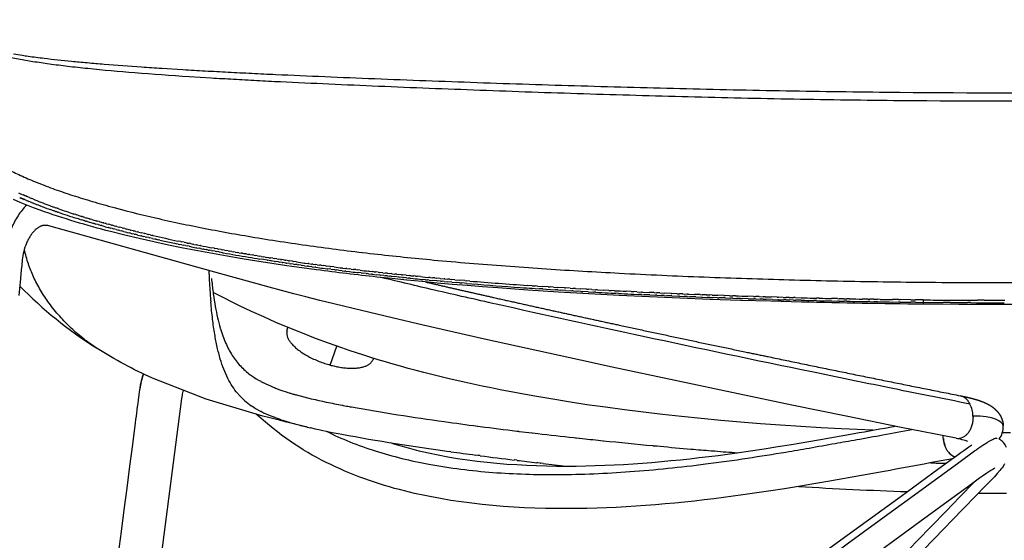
# Model space of a CAD drawing. Header units: millimetres. Extents: x -213 to 1166, y 0 to 836.
# Tile 5 of 13: x 699 to 884, y 402 to 500. Entities that reach past the tile are written whole.
import ezdxf

# ---------------------------------------------------------------- set-up
doc = ezdxf.new("R2010")
doc.units = ezdxf.units.MM
doc.header["$MEASUREMENT"] = 0
doc.layers.add('Crea2D$visibili$tangenti', color=7, linetype='Continuous', true_color=0x000000)

msp = doc.modelspace()

# ---------------------------------------------------------------- linework, layer by layer
at = {"layer": 'Crea2D$visibili$tangenti'}
for p, q in [((698.63, 467.19), (698.88, 467.07)), ((698.85, 466.29), (699.07, 466.19)), ((699.16, 466.15), (699.07, 466.19)), ((699.16, 466.15), (699.36, 466.07)), ((699.48, 466.02), (699.36, 466.07)), ((699.48, 466.02), (699.66, 465.94)), ((699.78, 466.67), (699.51, 466.79)), ((699.78, 466.67), (699.82, 466.65)), ((700.08, 466.54), (699.82, 466.65)), ((700.08, 466.54), (700.14, 466.51)), ((700.39, 466.41), (700.14, 466.51)), ((700.39, 466.41), (700.45, 466.38)), ((700.69, 466.27), (700.45, 466.38)), ((700.69, 466.27), (701.09, 466.11)), ((701.32, 466.01), (701.09, 466.11)), ((699.79, 465.89), (699.66, 465.94)), ((699.79, 465.89), (699.96, 465.82)), ((700.11, 465.75), (699.96, 465.82)), ((700.11, 465.75), (700.26, 465.69)), ((700.43, 465.62), (700.26, 465.69)), ((700.43, 465.62), (700.57, 465.56)), ((700.8, 465.47), (700.57, 465.56)), ((700.8, 465.47), (700.88, 465.43)), ((701.06, 465.36), (700.88, 465.43)), ((701.06, 465.36), (701.2, 465.31)), ((701.39, 465.23), (701.2, 465.31)), ((701.39, 465.23), (701.52, 465.18)), ((701.7, 465.11), (701.52, 465.18)), ((701.7, 465.11), (701.84, 465.05)), ((702.03, 464.98), (701.84, 465.05)), ((702.03, 464.98), (702.17, 464.92)), ((702.35, 464.86), (702.17, 464.92)), ((702.35, 464.86), (702.5, 464.8)), ((702.67, 464.73), (702.5, 464.8)), ((702.67, 464.73), (702.84, 464.67)), ((702.99, 464.61), (702.84, 464.67)), ((702.99, 464.61), (703.18, 464.54)), ((703.32, 464.49), (703.18, 464.54)), ((703.32, 464.49), (703.53, 464.41)), ((703.64, 464.37), (703.53, 464.41)), ((703.64, 464.37), (703.88, 464.28)), ((703.97, 464.25), (703.88, 464.28)), ((703.97, 464.25), (704.23, 464.15)), ((704.29, 464.13), (704.23, 464.15)), ((704.35, 464.82), (704.3, 464.85)), ((704.35, 464.82), (704.62, 464.73)), ((704.72, 464.69), (704.62, 464.73)), ((704.72, 464.69), (704.94, 464.61)), ((705.07, 464.56), (704.94, 464.61)), ((705.07, 464.56), (705.27, 464.49)), ((705.44, 464.43), (705.27, 464.49)), ((705.44, 464.43), (705.59, 464.37)), ((705.81, 464.29), (705.59, 464.37)), ((705.81, 464.29), (705.92, 464.26)), ((706.19, 464.16), (705.92, 464.26)), ((704.29, 464.13), (704.59, 464.03)), ((704.95, 463.9), (704.59, 464.03)), ((704.95, 463.9), (705.18, 463.82)), ((705.27, 463.79), (705.18, 463.82)), ((705.27, 463.79), (705.32, 463.77)), ((705.6, 463.67), (705.32, 463.77)), ((705.6, 463.67), (705.7, 463.64)), ((705.92, 463.56), (705.7, 463.64)), ((705.92, 463.56), (706.07, 463.51)), ((706.25, 463.45), (706.07, 463.51)), ((706.25, 463.45), (706.45, 463.38)), ((708.23, 462.79), (708.43, 462.73)), ((708.96, 463.23), (708.88, 463.25)), ((708.96, 463.23), (709.21, 463.15)), ((709.37, 463.1), (709.21, 463.15)), ((709.37, 463.1), (709.54, 463.04)), ((709.79, 462.96), (709.54, 463.04)), ((709.56, 462.38), (709.67, 462.34)), ((709.89, 462.27), (709.67, 462.34)), ((710.64, 462.7), (710.53, 462.73)), ((710.64, 462.7), (710.87, 462.62)), ((711.07, 462.56), (710.87, 462.62)), ((711.94, 462.3), (711.87, 462.32)), ((711.94, 462.3), (712.2, 462.22)), ((709.89, 462.27), (710.09, 462.21)), ((710.22, 462.17), (710.09, 462.21)), ((710.22, 462.17), (710.51, 462.08)), ((710.89, 461.97), (710.51, 462.08)), ((710.89, 461.97), (710.95, 461.95)), ((711.22, 461.87), (710.95, 461.95)), ((711.22, 461.87), (711.38, 461.82)), ((711.56, 461.77), (711.38, 461.82)), ((711.56, 461.77), (711.82, 461.69)), ((712.39, 462.16), (712.2, 462.22)), ((712.56, 461.48), (712.72, 461.43)), ((712.9, 461.38), (712.72, 461.43)), ((712.9, 461.38), (713.17, 461.3)), ((713.57, 461.19), (713.17, 461.3)), ((713.29, 461.9), (713.21, 461.92)), ((713.29, 461.9), (713.54, 461.83)), ((713.75, 461.77), (713.54, 461.83)), ((713.57, 461.19), (713.68, 461.16)), ((713.91, 461.09), (713.68, 461.16)), ((713.91, 461.09), (714.09, 461.04)), ((714.25, 461), (714.09, 461.04)), ((714.25, 461), (714.56, 460.91)), ((714.68, 461.5), (714.55, 461.54)), ((714.92, 460.81), (714.56, 460.91)), ((714.68, 461.5), (714.89, 461.44)), ((715.16, 461.37), (714.89, 461.44)), ((714.92, 460.81), (715.51, 460.65)), ((715.16, 461.37), (715.56, 461.26)), ((715.6, 460.63), (715.51, 460.65)), ((716.12, 461.1), (715.56, 461.26)), ((715.6, 460.63), (715.99, 460.52)), ((716.28, 460.45), (715.99, 460.52)), ((716.12, 461.1), (716.24, 461.07)), ((716.6, 460.97), (716.24, 461.07)), ((716.28, 460.45), (716.47, 460.4)), ((716.6, 460.97), (716.92, 460.89)), ((717.1, 460.84), (716.92, 460.89)), ((717.1, 460.84), (717.6, 460.71)), ((718.09, 460.58), (717.6, 460.71)), ((718.09, 460.58), (718.28, 460.53)), ((718.6, 460.44), (718.28, 460.53)), ((718.6, 460.44), (718.96, 460.35)), ((716.96, 460.27), (716.47, 460.4)), ((716.96, 460.27), (717.46, 460.14)), ((717.64, 460.09), (717.46, 460.14)), ((717.64, 460.09), (717.96, 460.01)), ((718.32, 459.92), (717.96, 460.01)), ((718.32, 459.92), (718.97, 459.75)), ((719.63, 460.18), (718.96, 460.35)), ((719, 459.74), (719.49, 459.62)), ((719.68, 459.57), (719.49, 459.62)), ((720.15, 460.05), (719.64, 460.18)), ((719.68, 459.57), (720.01, 459.49)), ((720.37, 459.41), (720.01, 459.49)), ((720.15, 460.05), (720.33, 460.01)), ((720.67, 459.92), (720.33, 460.01)), ((720.37, 459.41), (720.53, 459.37)), ((721.05, 459.24), (720.53, 459.37)), ((720.67, 459.92), (721.01, 459.84)), ((721.2, 459.79), (721.01, 459.84)), ((721.05, 459.24), (721.59, 459.11)), ((721.2, 459.79), (721.7, 459.67)), ((721.74, 459.08), (721.59, 459.11)), ((722.28, 459.53), (721.7, 459.67)), ((721.74, 459.08), (722.13, 458.98)), ((722.42, 458.91), (722.13, 458.98)), ((722.28, 459.53), (722.38, 459.51)), ((722.82, 459.4), (722.38, 459.51)), ((722.42, 458.91), (722.67, 458.86)), ((723.11, 458.75), (722.67, 458.86)), ((722.82, 459.4), (723.07, 459.34)), ((723.37, 459.27), (723.07, 459.34)), ((723.11, 458.75), (723.22, 458.73)), ((723.8, 458.6), (723.22, 458.73)), ((723.37, 459.27), (723.75, 459.18)), ((723.92, 459.14), (723.75, 459.18)), ((723.8, 458.6), (724.32, 458.48)), ((724.48, 458.44), (724.32, 458.48)), ((724.48, 458.44), (724.88, 458.35)), ((725.17, 458.29), (724.88, 458.35)), ((725.17, 458.29), (725.45, 458.22)), ((727.93, 457.69), (728.35, 457.6)), ((728.62, 457.54), (728.35, 457.6)), ((729.12, 458), (728.58, 458.11)), ((728.62, 457.54), (728.94, 457.47)), ((729.31, 457.4), (728.94, 457.47)), ((729.12, 458), (729.27, 457.97)), ((729.73, 457.87), (729.27, 457.97)), ((729.31, 457.4), (729.54, 457.35)), ((730, 457.26), (729.54, 457.35)), ((729.73, 457.87), (729.96, 457.82)), ((730.33, 457.74), (729.96, 457.82)), ((730, 457.26), (730.27, 457.2)), ((730.69, 457.12), (730.27, 457.2)), ((730.33, 457.74), (730.65, 457.68)), ((730.94, 457.62), (730.65, 457.68)), ((730.69, 457.12), (731.37, 456.98)), ((730.94, 457.62), (731.34, 457.54)), ((731.56, 457.49), (731.34, 457.54)), ((731.39, 456.98), (731.99, 456.86)), ((731.56, 457.49), (732.04, 457.4)), ((732.08, 456.84), (731.99, 456.86)), ((732.18, 457.37), (732.04, 457.4)), ((732.08, 456.84), (732.61, 456.74)), ((732.18, 457.37), (732.73, 457.26)), ((732.81, 457.25), (732.73, 457.26)), ((735.36, 456.76), (734.81, 456.86)), ((735.36, 456.76), (735.51, 456.73)), ((732.83, 456.69), (732.61, 456.74)), ((732.83, 456.69), (733.24, 456.61)), ((733.47, 456.57), (733.24, 456.61)), ((733.47, 456.57), (733.87, 456.49)), ((734.25, 456.42), (733.87, 456.49)), ((734.25, 456.42), (734.51, 456.37)), ((734.86, 456.31), (734.51, 456.37)), ((734.86, 456.31), (735.15, 456.25)), ((735.55, 456.18), (735.15, 456.25)), ((736.01, 456.63), (735.51, 456.73)), ((735.55, 456.18), (735.8, 456.13)), ((736.25, 456.05), (735.8, 456.13)), ((736.01, 456.63), (736.2, 456.6)), ((736.67, 456.51), (736.2, 456.6)), ((736.25, 456.05), (736.45, 456.01)), ((736.94, 455.92), (736.45, 456.01)), ((736.67, 456.51), (736.9, 456.47)), ((737.33, 456.39), (736.9, 456.47)), ((736.94, 455.92), (737.11, 455.89)), ((737.33, 456.39), (737.6, 456.34)), ((738, 456.27), (737.6, 456.34)), ((738, 456.27), (738.29, 456.22)), ((738.67, 456.15), (738.29, 456.22)), ((738.67, 456.15), (738.99, 456.09)), ((739.34, 456.03), (738.99, 456.09)), ((739.34, 456.03), (739.69, 455.97)), ((740.02, 455.91), (739.69, 455.97)), ((740.02, 455.91), (740.42, 455.85)), ((740.71, 455.8), (740.42, 455.85)), ((740.71, 455.8), (741.09, 455.73)), ((741.4, 455.68), (741.09, 455.73)), ((741.4, 455.68), (741.79, 455.61)), ((742.1, 455.56), (741.79, 455.61)), ((742.1, 455.56), (742.48, 455.5)), ((742.8, 455.44), (742.48, 455.5)), ((742.8, 455.44), (743.18, 455.38)), ((743.5, 455.33), (743.18, 455.38)), ((743.5, 455.33), (743.89, 455.27)), ((744.21, 455.21), (743.89, 455.27)), ((744.21, 455.21), (744.59, 455.15)), ((744.93, 455.1), (744.59, 455.15)), ((744.93, 455.1), (745.29, 455.04)), ((745.65, 454.98), (745.29, 455.04)), ((745.65, 454.98), (745.99, 454.93)), ((746.38, 454.87), (745.99, 454.93)), ((744.63, 454.62), (743.95, 454.73)), ((745.33, 454.51), (744.66, 454.62)), ((746.03, 454.4), (745.38, 454.5)), ((746.73, 454.29), (746.1, 454.39)), ((746.38, 454.87), (746.69, 454.82)), ((747.11, 454.76), (746.69, 454.82)), ((747.44, 454.18), (746.82, 454.28)), ((747.11, 454.76), (747.39, 454.71)), ((747.84, 454.64), (747.39, 454.71)), ((747.44, 454.18), (747.55, 454.17)), ((748.14, 454.08), (747.55, 454.17)), ((747.84, 454.64), (748.1, 454.61)), ((748.58, 454.53), (748.1, 454.61)), ((748.14, 454.08), (748.29, 454.06)), ((748.84, 453.97), (748.29, 454.06)), ((748.58, 454.53), (748.8, 454.5)), ((749.34, 454.42), (748.8, 454.5)), ((748.84, 453.97), (749.03, 453.95)), ((749.55, 453.87), (749.03, 453.95)), ((749.34, 454.42), (749.5, 454.4)), ((750.08, 454.31), (749.5, 454.4)), ((749.55, 453.87), (749.78, 453.84)), ((750.25, 453.77), (749.78, 453.84)), ((750.08, 454.31), (750.21, 454.29)), ((750.84, 454.2), (750.21, 454.29)), ((750.25, 453.77), (750.53, 453.73)), ((750.95, 453.67), (750.53, 453.73)), ((750.95, 453.67), (751.29, 453.62)), ((751.68, 453.56), (751.29, 453.62)), ((751.68, 453.56), (752.05, 453.51)), ((752.36, 453.47), (752.05, 453.51)), ((752.36, 453.47), (752.81, 453.4)), ((752.42, 453.98), (753.03, 453.89)), ((753.07, 453.37), (752.81, 453.4)), ((753.14, 453.88), (753.03, 453.89)), ((753.07, 453.37), (753.58, 453.3)), ((753.14, 453.88), (753.73, 453.79)), ((753.77, 453.27), (753.58, 453.3)), ((753.91, 453.77), (753.73, 453.79)), ((753.77, 453.27), (754.36, 453.19)), ((753.91, 453.77), (754.44, 453.7)), ((754.48, 453.18), (754.36, 453.19)), ((754.69, 453.66), (754.44, 453.7)), ((754.48, 453.18), (755.14, 453.09)), ((754.69, 453.66), (755.14, 453.6)), ((755.48, 453.56), (755.14, 453.6)), ((755.48, 453.56), (755.85, 453.51)), ((756.27, 453.45), (755.85, 453.51)), ((756.27, 453.45), (756.56, 453.41)), ((757.07, 453.35), (756.56, 453.41)), ((757.07, 453.35), (757.26, 453.32)), ((757.87, 453.24), (757.26, 453.32)), ((756.6, 452.9), (756.72, 452.88)), ((757.31, 452.81), (756.72, 452.88)), ((757.31, 452.81), (757.52, 452.78)), ((758.01, 452.71), (757.52, 452.78)), ((758.01, 452.71), (758.32, 452.68)), ((758.72, 452.63), (758.32, 452.68)), ((758.72, 452.63), (759.13, 452.57)), ((759.43, 452.54), (759.13, 452.57)), ((759.43, 452.54), (759.94, 452.47)), ((759.49, 453.04), (760.09, 452.96)), ((760.13, 452.45), (759.94, 452.47)), ((760.31, 452.94), (760.09, 452.96)), ((760.13, 452.45), (760.76, 452.37)), ((760.31, 452.94), (760.8, 452.88)), ((761.13, 452.84), (760.8, 452.88)), ((761.13, 452.84), (761.51, 452.79)), ((761.96, 452.74), (761.51, 452.79)), ((761.96, 452.74), (762.23, 452.71)), ((762.8, 452.64), (762.23, 452.71)), ((762.26, 452.19), (762.41, 452.18)), ((762.97, 452.11), (762.41, 452.18)), ((762.97, 452.11), (763.24, 452.08)), ((763.9, 452), (763.24, 452.08)), ((763.9, 452), (764.08, 451.98)), ((764.38, 451.95), (764.08, 451.98)), ((764.48, 452.44), (764.34, 452.46)), ((764.38, 451.95), (764.92, 451.89)), ((764.48, 452.44), (765.05, 452.38)), ((765.09, 451.87), (764.92, 451.89)), ((765.33, 452.35), (765.05, 452.38)), ((765.09, 451.87), (765.77, 451.79)), ((765.33, 452.35), (765.76, 452.3)), ((766.18, 452.25), (765.76, 452.3)), ((766.51, 451.71), (765.77, 451.79)), ((766.18, 452.25), (766.47, 452.22)), ((767.04, 452.15), (766.47, 452.22)), ((767.22, 451.63), (766.62, 451.7)), ((767.04, 452.15), (767.53, 452.1)), ((767.22, 451.63), (767.48, 451.6)), ((767.93, 451.56), (767.48, 451.6)), ((767.91, 452.06), (767.53, 452.1)), ((767.91, 452.06), (768.6, 451.99)), ((767.93, 451.56), (768.34, 451.51)), ((768.64, 451.48), (768.34, 451.51)), ((768.78, 451.97), (768.6, 451.99)), ((768.64, 451.48), (769.21, 451.42)), ((768.78, 451.97), (769.31, 451.91)), ((770.06, 451.33), (769.21, 451.42)), ((769.65, 451.88), (769.31, 451.91)), ((769.65, 451.88), (770.02, 451.84)), ((770.53, 451.78), (770.02, 451.84)), ((770.77, 451.26), (770.09, 451.33)), ((770.53, 451.78), (770.73, 451.76)), ((771.44, 451.69), (770.73, 451.76)), ((770.77, 451.26), (770.96, 451.24)), ((771.48, 451.19), (770.96, 451.24)), ((771.44, 451.69), (772.15, 451.62)), ((772.31, 451.6), (772.15, 451.62)), ((772.31, 451.6), (772.86, 451.55)), ((773.2, 451.51), (772.86, 451.55)), ((773.2, 451.51), (773.57, 451.48)), ((774.11, 451.43), (773.57, 451.48)), ((774.11, 451.43), (774.99, 451.34)), ((775.01, 451.34), (775.7, 451.27)), ((775.92, 451.25), (775.7, 451.27)), ((775.92, 451.25), (776.41, 451.21)), ((776.84, 451.17), (776.41, 451.21)), ((734.87, 451.05), (734.9, 450.79)), ((771.48, 451.19), (771.85, 451.15)), ((772.19, 451.12), (771.85, 451.15)), ((772.19, 451.12), (772.74, 451.06)), ((774.32, 450.91), (774.53, 450.89)), ((775.03, 450.84), (774.53, 450.89)), ((775.03, 450.84), (775.43, 450.8)), ((775.74, 450.77), (775.43, 450.8)), ((775.74, 450.77), (776.34, 450.72)), ((777.16, 450.64), (776.34, 450.72)), ((776.84, 451.17), (777.13, 451.14)), ((777.84, 451.08), (777.13, 451.14)), ((777.87, 450.58), (777.26, 450.63)), ((777.84, 451.08), (778.55, 451.01)), ((777.87, 450.58), (778.18, 450.55)), ((778.58, 450.52), (778.18, 450.55)), ((778.68, 451), (778.55, 451.01)), ((778.58, 450.52), (779.1, 450.47)), ((778.68, 451), (779.26, 450.95)), ((780.03, 450.39), (779.1, 450.47)), ((779.61, 450.92), (779.26, 450.95)), ((779.61, 450.92), (779.97, 450.89)), ((780.55, 450.84), (779.97, 450.89)), ((780.03, 450.39), (780.96, 450.31)), ((780.55, 450.84), (781.49, 450.75)), ((781.43, 450.27), (780.96, 450.31)), ((781.43, 450.27), (781.89, 450.23)), ((782.43, 450.68), (781.49, 450.76)), ((782.85, 450.15), (781.89, 450.23)), ((782.43, 450.67), (782.82, 450.64)), ((783.38, 450.6), (782.82, 450.64)), ((782.85, 450.15), (783.78, 450.07)), ((792.82, 449.39), (793.47, 449.34)), ((795.1, 449.71), (794.21, 449.77)), ((795.1, 449.71), (795.63, 449.68)), ((796.1, 449.64), (795.63, 449.68)), ((796.1, 449.64), (797.11, 449.58)), ((798.12, 449.51), (797.11, 449.58)), ((798.12, 449.51), (798.49, 449.49)), ((799.13, 449.45), (798.49, 449.49)), ((799.13, 449.45), (799.91, 449.4)), ((801.17, 449.32), (799.91, 449.4)), ((795.66, 449.19), (796.46, 449.14)), ((797.09, 449.1), (796.46, 449.14)), ((797.09, 449.1), (798.47, 449.01)), ((798.51, 449), (799.48, 448.94)), ((799.94, 448.91), (799.48, 448.94)), ((799.94, 448.91), (800.49, 448.88)), ((801.37, 448.82), (800.49, 448.88)), ((801.17, 449.32), (801.34, 449.31)), ((802.2, 449.26), (801.34, 449.31)), ((801.37, 448.82), (802.53, 448.75)), ((802.2, 449.26), (802.76, 449.22)), ((802.79, 448.74), (802.53, 448.75)), ((803.22, 449.19), (802.76, 449.22)), ((802.79, 448.74), (803.56, 448.69)), ((803.22, 449.19), (804.26, 449.13)), ((804.22, 448.65), (803.56, 448.69)), ((804.22, 448.65), (804.58, 448.63)), ((805.29, 449.07), (804.26, 449.13)), ((805.64, 448.57), (804.58, 448.63)), ((805.29, 449.07), (805.62, 449.05)), ((806.33, 449.01), (805.62, 449.05)), ((805.64, 448.57), (806.65, 448.52)), ((806.33, 449.01), (807.04, 448.97)), ((807.07, 448.49), (806.65, 448.52)), ((807.38, 448.95), (807.04, 448.97)), ((807.07, 448.49), (807.69, 448.46)), ((807.38, 448.95), (808.47, 448.89)), ((809.47, 448.84), (808.47, 448.89)), ((809.47, 448.84), (809.9, 448.82)), ((810.53, 448.78), (809.9, 448.82)), ((809.92, 448.34), (810.83, 448.29)), ((811.35, 448.26), (810.83, 448.29)), ((811.35, 448.26), (811.88, 448.24)), ((813.71, 448.62), (812.75, 448.67)), ((813.71, 448.62), (814.18, 448.6)), ((814.77, 448.57), (814.18, 448.6)), ((814.2, 448.12), (815.06, 448.08)), ((814.77, 448.57), (815.61, 448.53)), ((815.63, 448.05), (815.06, 448.08)), ((815.84, 448.52), (815.61, 448.53)), ((815.63, 448.05), (816.12, 448.03)), ((815.84, 448.52), (817.04, 448.46)), ((817.19, 447.98), (816.12, 448.03)), ((817.98, 448.42), (817.04, 448.46)), ((817.19, 447.98), (818.25, 447.93)), ((817.98, 448.42), (818.47, 448.39)), ((818.49, 447.92), (818.25, 447.93)), ((819.06, 448.37), (818.47, 448.39)), ((818.49, 447.92), (819.33, 447.88)), ((819.06, 448.37), (819.89, 448.33)), ((819.91, 447.86), (819.33, 447.88)), ((821.22, 448.27), (819.89, 448.33)), ((819.91, 447.86), (820.4, 447.83)), ((821.34, 447.79), (820.4, 447.83)), ((822.31, 448.22), (821.32, 448.27)), ((821.34, 447.79), (822.56, 447.74)), ((822.31, 448.22), (822.75, 448.21)), ((822.77, 447.73), (822.56, 447.74)), ((823.39, 448.18), (822.75, 448.21)), ((822.77, 447.73), (823.64, 447.7)), ((823.39, 448.18), (824.18, 448.15)), ((824.2, 447.67), (823.64, 447.7)), ((824.48, 448.13), (824.18, 448.15)), ((824.2, 447.67), (824.72, 447.65)), ((824.48, 448.13), (825.61, 448.09)), ((825.81, 447.61), (824.72, 447.65)), ((826.67, 448.05), (825.61, 448.09)), ((825.81, 447.61), (826.9, 447.57)), ((826.67, 448.05), (827.04, 448.03)), ((827.77, 448), (827.04, 448.03)), ((827.05, 447.56), (827.99, 447.53)), ((827.77, 448), (828.46, 447.98)), ((828.48, 447.51), (827.99, 447.53)), ((828.87, 447.96), (828.46, 447.98)), ((828.48, 447.51), (829.08, 447.49)), ((828.87, 447.96), (829.97, 447.92)), ((831.07, 447.88), (829.97, 447.92)), ((831.07, 447.88), (831.32, 447.87)), ((832.18, 447.84), (831.32, 447.87)), ((832.18, 447.84), (832.75, 447.82)), ((833.29, 447.81), (832.75, 447.82)), ((836.63, 447.7), (835.61, 447.73)), ((836.63, 447.7), (837.04, 447.68)), ((837.74, 447.66), (837.04, 447.68)), ((837.74, 447.66), (838.47, 447.64)), ((838.86, 447.63), (838.47, 447.64)), ((838.86, 447.63), (839.99, 447.6)), ((841.11, 447.56), (839.99, 447.6)), ((841.11, 447.56), (841.33, 447.56)), ((842.23, 447.53), (841.33, 447.56)), ((842.23, 447.53), (842.76, 447.52)), ((843.36, 447.5), (842.76, 447.52)), ((843.36, 447.5), (844.19, 447.48)), ((829.91, 447.46), (829.08, 447.49)), ((829.91, 447.46), (830.18, 447.45)), ((831.34, 447.41), (830.18, 447.45)), ((831.34, 447.41), (832.37, 447.37)), ((832.77, 447.36), (832.37, 447.37)), ((832.77, 447.36), (833.48, 447.33)), ((834.2, 447.31), (833.48, 447.33)), ((834.2, 447.31), (834.58, 447.3)), ((835.69, 447.26), (834.58, 447.3)), ((835.69, 447.26), (836.8, 447.23)), ((837.05, 447.22), (836.8, 447.23)), ((837.05, 447.22), (837.91, 447.19)), ((838.48, 447.17), (837.91, 447.19)), ((838.48, 447.17), (839.03, 447.16)), ((840.14, 447.13), (839.03, 447.16)), ((840.14, 447.13), (841.26, 447.09)), ((841.34, 447.09), (842.38, 447.06)), ((842.77, 447.05), (842.38, 447.06)), ((842.77, 447.05), (843.5, 447.03)), ((844.2, 447.02), (843.5, 447.03)), ((844.49, 447.47), (844.19, 447.48)), ((844.2, 447.02), (844.62, 447.01)), ((844.49, 447.47), (845.62, 447.44)), ((845.63, 446.98), (844.62, 447.01)), ((847.88, 447.39), (848.48, 447.38)), ((848.48, 446.91), (848, 446.92)), ((849.02, 447.36), (848.48, 447.38)), ((848.48, 446.91), (849.13, 446.9)), ((852.43, 447.29), (851.34, 447.31)), ((851.39, 446.85), (852.52, 446.83)), ((852.43, 447.29), (852.77, 447.28)), ((852.77, 446.82), (852.52, 446.83)), ((853.57, 447.27), (852.77, 447.28)), ((852.77, 446.82), (853.66, 446.8)), ((853.57, 447.27), (854.2, 447.26)), ((854.2, 446.79), (853.66, 446.8)), ((854.71, 447.25), (854.2, 447.26)), ((854.2, 446.79), (854.79, 446.78)), ((858.15, 447.19), (857.06, 447.2)), ((857.07, 446.74), (858.2, 446.72)), ((858.15, 447.19), (858.49, 447.18)), ((858.49, 446.72), (858.2, 446.72)), ((859.29, 447.17), (858.49, 447.18)), ((858.49, 446.72), (859.34, 446.7)), ((859.29, 447.17), (859.92, 447.16)), ((859.92, 446.7), (859.34, 446.7)), ((860.44, 447.15), (859.92, 447.16)), ((859.92, 446.7), (860.49, 446.69)), ((863.89, 447.1), (862.78, 447.12)), ((862.78, 446.66), (863.92, 446.64)), ((863.89, 447.1), (864.21, 447.1)), ((864.21, 446.64), (863.92, 446.64)), ((866.19, 447.07), (864.21, 447.1)), ((864.21, 446.64), (866.21, 446.61)), ((866.19, 447.07), (867.07, 447.06)), ((867.07, 446.6), (866.21, 446.61)), ((868.5, 447.05), (867.07, 447.06)), ((867.07, 446.6), (868.5, 446.59)), ((868.5, 447.05), (868.5, 446.59)), ((873.58, 446.55), (872.31, 446.56)), ((872.33, 447.02), (873.61, 447.01)), ((873.58, 446.55), (874.85, 446.54)), ((875.2, 446.54), (876.87, 446.53)), ((877.4, 446.53), (876.87, 446.53)), ((877.4, 446.53), (878.55, 446.52)), ((878.67, 446.52), (879.94, 446.52)), ((880, 446.98), (878.72, 446.98)), ((749.05, 441.17), (749.22, 441.87)), ((757.15, 434.81), (758.4, 438.35)), ((765.3, 436.07), (765.14, 435.72)), ((742.16, 432.98), (742.26, 432.91)), ((742.26, 432.9), (742.35, 432.84)), ((742.35, 432.84), (742.37, 432.82)), ((742.37, 432.82), (742.45, 432.77)), ((744.11, 431.74), (744.25, 431.67)), ((744.54, 431.52), (744.58, 431.5)), ((744.58, 431.5), (744.68, 431.45)), ((746.35, 430.69), (746.46, 430.64)), ((746.47, 430.64), (746.66, 430.57)), ((746.66, 430.57), (746.69, 430.55)), ((747.41, 430.27), (747.51, 430.24)), ((749.11, 429.69), (749.21, 429.66)), ((749.22, 429.66), (749.45, 429.58)), ((749.46, 429.58), (749.57, 429.55)), ((749.59, 429.54), (749.69, 429.51)), ((749.69, 429.51), (749.71, 429.5)), ((749.71, 429.5), (749.81, 429.47)), ((749.81, 429.47), (749.84, 429.46)), ((749.84, 429.46), (750.21, 429.36)), ((742.44, 427.11), (742.35, 427.17)), ((756.43, 427.85), (756.48, 427.84)), ((759.42, 427.26), (759.49, 427.24)), ((759.49, 427.24), (759.58, 427.23)), ((759.58, 427.23), (760.25, 427.1)), ((876.95, 428.07), (876.91, 428.12)), ((744.24, 426.06), (744.15, 426.1)), ((744.26, 426.05), (744.24, 426.06)), ((744.79, 425.79), (744.68, 425.84)), ((760.28, 427.1), (760.47, 427.06)), ((760.49, 427.06), (760.7, 427.02)), ((760.71, 427.02), (760.93, 426.98)), ((760.94, 426.97), (761.15, 426.93)), ((746.8, 424.94), (746.69, 424.99)), ((748.58, 424.33), (748.36, 424.4)), ((753.62, 422.99), (753.48, 423.02)), ((784.91, 423.32), (785.35, 423.26)), ((792.21, 422.4), (792.6, 422.36)), ((795.14, 422.05), (795.63, 421.99)), ((795.68, 421.99), (796.14, 421.94)), ((884.95, 422.07), (883.39, 422.07)), ((802.91, 421.17), (803.25, 421.13)), ((803.25, 421.13), (803.45, 421.11)), ((803.45, 421.11), (803.89, 421.07)), ((803.99, 421.05), (804.54, 421)), ((804.54, 421), (804.54, 421)), ((779.52, 418.57), (779.51, 418.57)), ((779.8, 418.53), (779.52, 418.57)), ((817.95, 419.65), (818.43, 419.61)), ((818.56, 419.6), (819.11, 419.55)), ((828.87, 418.7), (829.4, 418.66)), ((873.4, 418.3), (873.4, 418.3)), ((784.91, 417.84), (784.47, 417.89)), ((785.03, 417.82), (784.91, 417.84)), ((785.34, 417.78), (785.03, 417.82)), ((792.2, 416.91), (791.73, 416.97)), ((796.13, 416.44), (795.98, 416.45)), ((796.61, 416.38), (796.13, 416.44)), ((797.14, 416.32), (796.63, 416.38))]:
    msp.add_line(p, q, dxfattribs=at)
for points in [[(697.67, 493.29, 0.004388), (699.38, 493.01, 0.002199), (700.41, 492.86, 0.005152), (703.46, 492.46, 0.005507), (708.58, 491.91, 0.001146), (710.04, 491.77, 0.001064), (711.55, 491.63, 0.001903), (714.74, 491.36, 0.003092), (721.74, 490.83, 0.001272), (725.52, 490.58), (729.49, 490.33)], [(729.5, 490.33, 0.000986), (733.69, 490.09, 0.00087), (738, 489.86, 0.000752), (742.42, 489.63, 0.000648), (746.93, 489.42, 0.001033), (756.14, 489.01, 0.00075), (765.53, 488.63, 0.001093), (784.74, 487.91, 0.001282), (804.29, 487.28, 0.001472), (824.09, 486.75, 0.001701), (844.04, 486.33, 0.001968), (864.12, 486.07, 0.004769), (904.36, 486.07, 0.003653), (944.38, 486.75, 0.002751), (983.73, 487.92, 0.001093), (1002.94, 488.63, 0.000751), (1012.31, 489.02, 0.001029), (1021.46, 489.42, 0.001391), (1030.33, 489.86, 0.000869), (1034.64, 490.09), (1038.84, 490.33)], [(1037.69, 488.97, -0.001334), (1033.55, 488.71, -0.000975), (1029.31, 488.47, -0.001582), (1020.57, 488.01, -0.001134), (1011.53, 487.58, -0.000807), (1002.25, 487.18, -0.000301), (997.53, 486.99), (983.18, 486.43, -0.002884), (944.06, 485.19, -0.00388), (904.25, 484.47, -0.005123), (864.23, 484.47, -0.002097), (844.26, 484.75, -0.001801), (824.42, 485.19, -0.00155), (804.73, 485.75, -0.001338), (785.29, 486.42, -0.001129), (766.23, 487.17, -0.000805), (756.92, 487.58, -0.001138), (747.82, 488, -0.000729), (743.37, 488.23, -0.000864), (739.02, 488.47, -0.000975), (734.78, 488.71), (730.65, 488.97)], [(868.51, 446.24, -0.003678), (845.65, 446.63), (839.94, 446.78), (834.23, 446.95), (828.53, 447.15), (822.82, 447.37), (817.11, 447.61), (811.41, 447.89), (805.71, 448.19), (800.01, 448.52), (794.31, 448.89), (788.62, 449.29), (785.78, 449.51), (782.94, 449.74), (780.1, 449.97), (777.26, 450.22), (774.42, 450.48), (771.58, 450.75), (768.75, 451.04), (765.92, 451.34, -0.005638), (754.62, 452.7), (751.81, 453.08), (749, 453.47), (746.2, 453.89), (743.39, 454.32), (740.6, 454.77), (737.82, 455.25), (735.05, 455.74), (732.28, 456.26), (729.52, 456.8), (726.77, 457.36), (724.03, 457.95), (721.3, 458.57), (718.58, 459.21), (715.88, 459.9, -0.023569), (702.72, 463.9), (701.45, 464.37), (700.19, 464.87), (698.94, 465.38), (697.71, 465.91)], [(874.71, 421.04), (864.37, 423.1), (854.09, 425.19), (843.89, 427.28), (833.76, 429.39), (821.95, 431.88), (810.14, 434.41), (804.14, 435.71), (798.13, 437.02), (792.12, 438.35), (786.12, 439.69), (780.38, 440.99), (774.62, 442.31), (768.83, 443.66), (763.03, 445.04), (757.82, 446.31), (755.2, 446.96), (752.57, 447.62), (750.31, 448.2), (748, 448.8), (745.7, 449.42), (743.43, 450.04), (734.8, 452.45), (704.3, 460.94), (704.11, 461), (704.04, 461.01), (703.99, 461.02), (703.92, 461.04), (703.86, 461.04), (703.82, 461.05), (703.79, 461.05), (703.75, 461.06), (703.72, 461.06), (703.68, 461.06), (703.65, 461.06), (703.62, 461.06), (703.58, 461.06), (703.55, 461.06), (703.51, 461.06), (703.48, 461.06), (703.44, 461.05), (703.41, 461.05), (703.37, 461.05), (703.34, 461.04), (703.3, 461.04), (703.27, 461.03), (703.23, 461.02), (703.2, 461.02), (703.16, 461.01), (703.13, 461), (703.1, 460.99), (703.06, 460.98), (703.03, 460.97), (702.96, 460.95), (702.88, 460.92), (702.8, 460.89), (702.72, 460.85), (702.64, 460.81), (702.56, 460.77), (702.47, 460.72), (702.38, 460.66), (702.29, 460.6), (702.2, 460.54), (702.1, 460.47), (702.01, 460.39), (701.91, 460.31), (701.82, 460.23), (701.72, 460.14), (701.62, 460.04), (701.52, 459.93), (701.42, 459.82), (701.32, 459.7), (701.22, 459.58), (701.12, 459.45), (701.02, 459.32), (700.93, 459.18), (700.83, 459.03), (700.73, 458.87), (700.64, 458.71), (700.55, 458.55), (700.46, 458.39), (700.37, 458.23), (700.29, 458.06), (700.22, 457.89), (700.14, 457.72, 0.039017), (699.61, 456.12, 0.032037), (699.33, 454.57), (699.29, 454.14), (699.27, 453.93), (699.23, 453.53), (699.15, 452.72), (698.99, 451.1), (698.67, 447.87)], [(752.9, 423.15, -0.007578), (744.5, 425.23), (733.84, 428.39), (723.76, 432.34, -0.034516), (713.39, 437.93)], [(729.53, 430.08, 0.021319), (729.34, 429.12), (729.26, 428.49), (712.51, 299.45)], [(874.02, 417.21, -0.003402), (856.96, 414.06), (850.63, 412.94), (848.01, 412.49), (845.11, 412), (842.5, 411.57), (839.89, 411.16), (837.29, 410.77), (834.67, 410.39), (832.85, 410.14), (831.03, 409.91), (829.21, 409.68), (827.38, 409.46), (825.56, 409.25), (823.73, 409.06), (821.89, 408.87), (820.06, 408.7), (818.23, 408.55), (816.39, 408.4), (814.56, 408.28), (812.72, 408.16), (810.89, 408.06), (809.05, 407.98), (807.21, 407.92), (805.38, 407.87), (803.44, 407.84), (801.49, 407.82), (799.54, 407.83), (797.57, 407.86), (795.6, 407.92), (793.63, 408), (791.65, 408.11), (789.67, 408.24), (787.69, 408.41), (785.72, 408.6), (783.74, 408.83), (781.77, 409.09), (779.8, 409.38), (777.85, 409.71), (775.89, 410.08), (774.92, 410.27), (773.02, 410.69), (772.08, 410.91), (771.14, 411.14), (770.2, 411.39), (769.26, 411.64), (768.32, 411.91), (767.38, 412.19), (766.44, 412.48), (765.5, 412.78), (764.57, 413.09), (763.64, 413.42), (762.71, 413.77), (761.78, 414.12), (760.86, 414.49), (759.94, 414.88), (759.02, 415.28), (758.14, 415.67), (757.27, 416.09), (756.4, 416.52), (755.53, 416.96), (754.66, 417.42), (753.8, 417.9), (752.95, 418.39), (752.1, 418.9), (751.26, 419.42), (750.44, 419.96), (749.63, 420.51), (748.83, 421.08), (748.03, 421.66), (747.25, 422.26), (746.47, 422.88), (745.02, 424.1), (743.25, 425.6)], [(768.43, 420.23), (769.33, 419.95), (770.23, 419.68), (771.13, 419.42), (772.04, 419.17), (772.94, 418.93), (773.84, 418.71), (774.75, 418.49), (775.65, 418.29), (777.45, 417.92), (779.26, 417.58), (781.09, 417.27), (782.92, 417), (784.77, 416.76), (786.62, 416.55), (788.48, 416.37), (790.34, 416.21), (792.2, 416.09), (794.07, 415.99), (795.93, 415.91), (797.79, 415.86), (799.65, 415.83), (801.5, 415.82), (803.35, 415.83), (805.18, 415.86), (806.95, 415.91), (808.72, 415.97), (810.49, 416.05), (812.27, 416.15), (814.04, 416.26), (815.82, 416.38), (817.59, 416.52), (819.37, 416.67), (821.15, 416.84), (822.92, 417.02), (824.7, 417.2), (826.47, 417.41), (828.25, 417.62), (830.02, 417.84), (833.56, 418.32), (836.12, 418.68), (838.68, 419.07), (841.23, 419.47), (843.8, 419.89), (846.67, 420.37), (849.26, 420.82), (855.57, 421.94, 0.002125), (863.25, 423.33)], [(681.84, 276.21, -0.088103), (684.87, 279.29), (685.05, 279.43), (685.43, 279.7), (686.18, 280.25), (687.67, 281.34), (690.67, 283.52), (696.66, 287.89), (708.64, 296.62), (732.6, 314.09), (780.52, 349.04), (828.44, 383.98), (852.4, 401.45), (864.38, 410.18), (870.37, 414.55), (873.36, 416.73), (874.86, 417.83), (875.61, 418.37), (875.98, 418.64), (876.17, 418.78), (877.07, 419.43), (877.64, 419.81)], [(881.97, 415.42, 0.005577), (881.97, 415.42, 0.035898), (880.49, 414.5), (879.69, 413.93), (879.5, 413.79), (879.13, 413.52), (878.38, 412.97), (876.88, 411.88), (873.89, 409.7), (867.9, 405.33), (855.92, 396.59)]]:
    msp.add_lwpolyline(points, format="xyb", dxfattribs=at)
for points in [[(859.07, 422.56), (856.11, 422.69), (853.14, 422.83), (849.34, 423.03), (845.54, 423.26), (841.74, 423.51), (837.95, 423.78), (834.24, 424.08), (830.54, 424.4), (826.84, 424.75), (823.14, 425.13), (819.56, 425.52), (815.99, 425.94), (812.42, 426.39), (808.85, 426.87), (805.39, 427.36), (801.94, 427.89), (798.57, 428.43), (795.21, 429.01), (792.14, 429.57), (789.08, 430.16), (787.39, 430.5), (785.7, 430.85), (784.02, 431.21), (782.33, 431.58), (779.27, 432.28), (777.74, 432.65), (776.22, 433.02), (774.75, 433.39), (773.28, 433.78), (771.81, 434.17), (770.35, 434.58), (768.96, 434.97), (767.58, 435.38), (766.2, 435.79), (764.82, 436.22), (763.45, 436.65), (762.08, 437.1), (760.71, 437.55), (759.35, 438.02), (756.86, 438.9), (754.39, 439.82), (751.93, 440.77), (749.29, 441.84), (746.97, 442.82), (744.67, 443.84), (742.38, 444.88), (740.11, 445.96), (735.83, 448.11), (735.17, 448.45)], [(888.59, 446.17), (881.9, 446.17), (875.21, 446.19), (868.51, 446.24)], [(883.82, 416.22), (883.71, 416.05), (883.62, 415.91), (883.53, 415.77), (883.34, 415.5), (883.13, 415.24), (882.92, 414.97), (882.43, 414.4), (881.89, 413.81), (881.12, 413), (880.95, 412.82), (880.61, 412.48), (879.94, 411.79), (878.6, 410.41), (875.93, 407.64), (870.57, 402.12), (859.85, 391.07)]]:
    msp.add_lwpolyline(points, dxfattribs=at)
for centre, radius, start, end in [((727.61, 530.02), 69.2, 245.4699, 246.0215), ((728.25, 531.45), 70.76, 246.0193, 246.036), ((735.37, 548.46), 89.2, 247.5597, 249.612), ((746.35, 578.71), 121.39, 250.6796, 252.0169), ((747.16, 584.02), 127.32, 251.3531, 252.194), ((751.29, 596.86), 140.81, 252.2784, 252.7593), ((752.92, 598.96), 142.67, 252.4044, 252.7189), ((755.21, 606.4), 150.46, 252.9378, 253.2561), ((758.12, 619.36), 164.33, 253.6364, 253.9055), ((757.8, 615.04), 159.48, 253.4578, 253.7638), ((760.64, 624.86), 169.7, 253.9618, 254.2424), ((771.31, 668.18), 214.9, 255.9031, 255.9109), ((770.85, 662.93), 209.12, 255.8211, 255.8259), ((781.36, 707.1), 254.52, 256.9576, 258.0305), ((783.45, 720.05), 268.17, 257.5093, 258.0511), ((791.11, 757.05), 305.96, 258.7402, 258.7433), ((792.59, 761.31), 309.88, 258.877, 259.2544), ((800.26, 806.34), 356.09, 259.7847, 260.5554), ((804.17, 829.58), 379.66, 260.5492, 260.8735), ((806.01, 841.03), 391.25, 260.9739, 260.9785), ((806.73, 845.59), 395.87, 261.0773, 261.0841), ((807.44, 850.16), 400.5, 261.1795, 261.189), ((808.15, 854.75), 405.14, 261.2806, 261.2935), ((812.22, 879.33), 429.54, 261.784, 261.9898), ((812.98, 884.66), 434.92, 261.9886, 261.9956), ((816.53, 913.7), 464.69, 262.4086, 262.5896), ((818.36, 924.85), 475.47, 262.6919, 262.8778), ((819.12, 930.95), 481.62, 262.8775, 262.8882), ((883.9, 458.87), 149.66, 182.4153, 183.8529), ((820.79, 947.67), 498.92, 263.0887, 263.2623), ((822.41, 958.3), 509.17, 263.276, 263.4511), ((824.42, 979.28), 530.74, 263.7356, 263.7478), ((827.55, 1008.88), 560.51, 264.1127, 264.1157), ((834.19, 1072.03), 623.51, 264.55189, 264.55358), ((757.24, 507.15), 81.94, 224.5579, 237.4407), ((832.08, 1054.02), 605.87, 264.37931, 264.52958), ((836.89, 1105.19), 657.27, 264.78645, 264.79474), ((849.3, 1247.41), 799.54, 265.27074, 266.04904), ((848.65, 1244.87), 797.44, 265.33391, 265.98488), ((856.94, 457.12), 122.65, 183.8805, 184.5192), ((855.26, 1337.56), 890.37, 266.02072, 266.1621), ((859.88, 1407.49), 960.45, 266.33405, 266.33679), ((866.18, 1514.71), 1067.85, 266.86011, 266.98005), ((868.07, 1541.81), 1094.54, 266.98636, 267.10308), ((868.82, 1565.58), 1118.79, 267.08287, 267.20202), ((874.16, 1670.86), 1223.73, 267.52059, 267.52525), ((876.16, 1730.49), 1283.87, 267.80105, 267.8081), ((878.66, 1788.81), 1341.77, 268.06221, 268.16143), ((845.5, 456.22), 111.17, 184.5222, 184.9632), ((880.64, 1867.29), 1420.74, 268.41173, 268.41499), ((881.82, 1898.15), 1451.16, 268.5705, 268.65996), ((881.77, 1910.5), 1463.96, 268.58522, 268.67807), ((882.41, 1922.99), 1476, 268.70389, 268.79384), ((882.36, 1936), 1489.48, 268.72135, 268.80838), ((883.04, 1954.71), 1507.73, 268.92366, 269.01265), ((883.01, 1968.65), 1522.13, 268.9379, 269.02354), ((883.57, 1987.69), 1540.72, 269.13993, 269.22682), ((883.55, 2002.73), 1556.22, 269.1509, 269.23536), ((884.03, 2026.3), 1579.33, 269.43638, 269.57528), ((884.07, 2047.59), 1601.08, 269.44266, 269.57899), ((871.12, 446.51), 2.62, 178.2353, 185.8104), ((884.14, 2041.2), 1594.23, 269.62141, 269.79921), ((884.14, 2055.36), 1608.84, 269.66916, 269.6815), ((884.15, 2042.53), 1595.56, 269.79902, 269.80504), ((884.15, 2057.78), 1611.27, 269.8007, 269.80502), ((884.16, 2058.75), 1612.24, 269.85028, 269.86024), ((884.16, 2044.77), 1597.8, 269.85095, 269.85914), ((884.17, 2063.3), 1616.79, 269.86024, 269.97895), ((884.17, 2049.79), 1602.82, 269.85909, 269.97887), ((884.16, 2061.04), 1614.52, 269.9792, 269.98596), ((884.17, 2050.82), 1603.84, 269.97898, 269.98828), ((765.32, 450.22), 30.02, 196.3549, 196.3656), ((740.2, 427.51), 18.98, 162.7818, 171.5992), ((750.99, 444.94), 14.87, 234.0504, 234.0837), ((752.19, 446.73), 17.02, 235.0777, 241.6566), ((753.57, 449.18), 19.84, 241.9901, 242.0255), ((753.87, 449.76), 20.49, 242.0301, 242.8993), ((755.72, 453.53), 24.68, 243.4563, 247.6924), ((749.43, 437.68), 12.67, 220.439, 221.4879), ((749.69, 437.95), 13.04, 221.6067, 235.7477), ((757.55, 457.85), 29.38, 247.8298, 247.8606), ((758.79, 460.99), 32.75, 248.319, 249.6752), ((761.02, 467.1), 39.26, 249.8752, 252.3052), ((759.68, 463.36), 35.29, 249.8281, 249.8341), ((762.47, 471.54), 43.93, 252.2599, 252.2869), ((762.7, 472.25), 44.67, 252.429, 252.4419), ((763.16, 473.72), 46.21, 252.7482, 252.7596), ((763.4, 474.48), 47.02, 252.8995, 252.9212), ((764.62, 478.57), 51.28, 253.6743, 253.6928), ((765.32, 480.95), 53.76, 253.6953, 254.3404), ((773.28, 511.35), 85.18, 254.7001, 258.5921), ((874.91, 426.59), 2.52, 37.4587, 76.689), ((793.9, 609.21), 185.19, 258.3442, 259.2724), ((873.99, 425.74), 3.76, 27.5078, 38.1456), ((872.56, 425.1), 5.32, 1.3325, 26.5431), ((751.8, 441.04), 16.78, 236.0938, 242.8731), ((753.58, 444.42), 20.6, 243.0798, 244.3653), ((753.88, 445.04), 21.29, 244.3616, 244.392), ((755.84, 449.33), 26, 244.8549, 249.3909), ((805.43, 669.58), 246.65, 259.4449, 259.4521), ((806.4, 674.82), 251.98, 259.4982, 259.5026), ((807.2, 679.15), 256.39, 259.5512, 259.5524), ((808.13, 684.19), 261.51, 259.6016, 259.6036), ((809.06, 689.27), 266.67, 259.6501, 259.6556), ((837.38, 852.15), 431.99, 259.8389, 262.1749), ((759.78, 459.74), 37.13, 249.5433, 252.0872), ((764.26, 473.84), 51.93, 252.425, 255.2058), ((769.99, 495.5), 74.34, 255.1958, 257.1505), ((873.36, 1101.51), 683.93, 262.03346, 262.56468), ((774.64, 515.36), 94.73, 257.0778, 257.092), ((775.36, 518.47), 97.93, 257.1756, 257.1825), ((789.84, 584.77), 165.79, 257.3841, 259.4042), ((838.25, 848.26), 433.69, 259.5183, 262.2156), ((880.63, 1156.44), 739.35, 262.55676, 262.56145), ((887.94, 1213.25), 796.62, 262.60059, 263.09809), ((894.84, 1269.62), 853.42, 263.11941, 263.12553), ((895.84, 1277.84), 861.69, 263.12475, 263.28319), ((898.9, 1303.72), 887.75, 263.28236, 263.28752), ((898.55, 1300.66), 884.68, 263.31973, 263.32248), ((902.12, 1331.61), 915.83, 263.35444, 263.78087), ((879.35, 423.29), 4.22, 325.342, 0.861), ((906.07, 1367.54), 951.97, 263.8387, 263.84475), ((906.34, 1370.18), 954.63, 263.87825, 264.11359), ((906.56, 1372.14), 956.6, 264.11306, 264.1139), ((907.21, 1378.54), 963.03, 264.11434, 264.67033), ((877.79, 421.48), 5.48, 185.2256, 198.791), ((875.08, 422.89), 1.89, 258.773, 273.2398), ((872.37, 407.62), 13.62, 70.5829, 79.7054), ((875.08, 422.88), 1.88, 273.1089, 278.1324), ((881.25, 418.16), 3.14, 21.93, 60.1531), ((875.33, 1103.06), 691.17, 262.0555, 262.44358), ((906.18, 1367.6), 952.05, 264.67061, 264.68207), ((905.95, 1365.1), 949.53, 264.71148, 264.71952), ((905.09, 1355.69), 940.09, 264.75214, 265.10739), ((903.21, 1333.84), 918.16, 265.10805, 265.34568), ((901.8, 1316.69), 900.95, 265.34636, 265.35659), ((900.6, 1301.71), 885.92, 265.39018, 265.66489), ((875.38, 420.06), 2.65, 218.2844, 250.557), ((880.3, 1140.06), 728.5, 262.43922, 262.44176), ((887.31, 1193.82), 782.72, 262.51422, 262.98542), ((893.33, 1242.24), 831.5, 263.01453, 263.01793), ((895.32, 1258.44), 847.83, 263.01748, 263.27105), ((898.15, 1282.28), 871.83, 263.31128, 263.31299), ((900.39, 1301.6), 891.28, 263.34725, 263.62855), ((885.2, 1008.28), 592.05, 268.51747, 268.80477), ((888.89, 1114.41), 703.77, 266.43676, 268.09892), ((884.19, 942.21), 531.5, 269.4329, 269.9979)]:
    msp.add_arc(centre, radius, start, end, dxfattribs=at)
for points, knots in [([(730.65, 488.97), (727.25, 489.19), (720.9, 489.63), (713.3, 490.31), (707.96, 490.9), (704.53, 491.33), (701.45, 491.78), (698.58, 492.27), (695.93, 492.82), (693.54, 493.44), (691.52, 494.1), (689.9, 494.82), (688.77, 495.51), (687.99, 496.11), (687.22, 496.77), (686.52, 497.48), (685.97, 498.13), (685.62, 498.56), (685.38, 498.87), (685.14, 499.17), (684.97, 499.38), (684.78, 499.57), (684.61, 499.68), (684.45, 499.71), (684.31, 499.65), (684.2, 499.52), (684.09, 499.33), (684, 499.07), (683.86, 498.57), (683.78, 498.15), (683.73, 497.84)], [0, 0, 0, 0, 10.23164, 19.091599, 22.884334, 26.35126, 29.466888, 32.232781, 35.073003, 37.581323, 39.647735, 41.442074, 42.890579, 43.614088, 44.395014, 45.925966, 46.587006, 46.97246, 47.57267, 47.763428, 48.122102, 48.392133, 48.5838, 48.72346, 48.858608, 49.021093, 49.229705, 49.508793, 49.854377, 50.790461, 50.790461, 50.790461, 50.790461]), ([(692.04, 474.33), (692.68, 473.87), (694.06, 472.98), (696.28, 471.74), (698.75, 470.52), (701.56, 469.3), (704.66, 468.1), (708.04, 466.92), (711.66, 465.78), (717.12, 464.2), (724.48, 462.37), (733.86, 460.39), (744, 458.59), (754.79, 456.98), (766.04, 455.59), (778.11, 454.37), (790.97, 453.32), (802.34, 452.58), (811.83, 452.05), (819.42, 451.68), (827.41, 451.35), (838.06, 450.97), (851.76, 450.6), (862.81, 450.43), (868.52, 450.38)], [0, 0, 0, 0, 2.364461, 4.923955, 7.61812, 10.63894, 14.095187, 17.587435, 21.384121, 25.490818, 34.635366, 44.126122, 54.233654, 65.530246, 76.872381, 88.241464, 101.902151, 115.579123, 122.423631, 130.412231, 138.402707, 146.395155, 162.387024, 179.528236, 179.528236, 179.528236, 179.528236]), ([(868.52, 450.38), (874.71, 450.31), (887.24, 450.26), (906.05, 450.41), (924.6, 450.79), (942.38, 451.37), (959.35, 452.17), (972.82, 453.01), (983.1, 453.79), (992.39, 454.59), (1003.51, 455.72), (1016.19, 457.34), (1028.07, 459.21), (1039, 461.29), (1047.46, 463.24), (1053.68, 464.9), (1057.92, 466.15), (1061.87, 467.45), (1065.47, 468.77), (1068.69, 470.11), (1071.55, 471.46), (1074.06, 472.84), (1075.59, 473.83), (1076.3, 474.33)], [0, 0, 0, 0, 18.564373, 37.609761, 56.404695, 74.244876, 90.975832, 107.359234, 114.748468, 121.886294, 135.326155, 148.273785, 160.237086, 171.418195, 181.640694, 186.281918, 190.718512, 194.895279, 198.753605, 202.246835, 205.347997, 208.227483, 210.827721, 210.827721, 210.827721, 210.827721]), ([(700.16, 464.88), (699.55, 464.27), (698.46, 462.89), (697.22, 460.52), (696.37, 457.91), (696.04, 456.02), (695.94, 455), (682.46, 317.45), (668.93, 179.46), (655.38, 41.33), (655.04, 37.88), (654.82, 34.1), (654.78, 30.41), (654.78, 29.29), (654.78, 25.39), (654.78, 21.59), (654.78, 18)], [0, 0, 0, 0, 2.588635, 5.224238, 8.004176, 10.813613, 10.946399, 11.085647, 425.433421, 426.894559, 427.485463, 435.814024, 438.261613, 438.546586, 439.193933, 449.952441, 449.952441, 449.952441, 449.952441]), ([(713.39, 437.93), (712.54, 438.46), (710.86, 439.66), (708.51, 441.69), (706.31, 443.97), (704.39, 446.35), (702.74, 448.84), (701.43, 451.3), (700.41, 453.87), (699.94, 455.62), (699.73, 456.54)], [0, 0, 0, 0, 3.011802, 6.184144, 9.30853, 12.482782, 15.369683, 18.253337, 20.824953, 23.670382, 23.670382, 23.670382, 23.670382]), ([(877.32, 427.48), (872.18, 428.5), (862.28, 430.49), (841.8, 434.69), (817.28, 439.85), (793.66, 445.02), (777.29, 448.75), (770.1, 450.45), (766.78, 451.25)], [0, 0, 0, 0, 15.746432, 30.292727, 62.711226, 90.919794, 102.809473, 113.080963, 113.080963, 113.080963, 113.080963]), ([(734.9, 450.77), (734.94, 450.33), (735.04, 449.46), (735.25, 447.8), (735.55, 445.88), (735.99, 443.74), (736.33, 442.41), (736.52, 441.77)], [0, 0, 0, 0, 1.328771, 2.619146, 5.021148, 7.154528, 9.153391, 9.153391, 9.153391, 9.153391]), ([(739.79, 429.47), (739.44, 429.88), (738.76, 430.79), (737.89, 432.32), (737.13, 434.05), (736.47, 436.02), (735.92, 438.22), (735.44, 440.72), (735.04, 443.54), (734.84, 445.54), (734.75, 446.6)], [0, 0, 0, 0, 1.629442, 3.399838, 5.274242, 7.308437, 9.601074, 12.09374, 14.932725, 18.131101, 18.131101, 18.131101, 18.131101]), ([(736.52, 441.76), (736.66, 441.27), (736.97, 440.33), (737.66, 438.57), (738.67, 436.61), (740.24, 434.58), (741.49, 433.47), (742.16, 432.98)], [0, 0, 0, 0, 1.536851, 2.981492, 5.665445, 8.134223, 10.646761, 10.646761, 10.646761, 10.646761]), ([(703.6, 292.95), (709.27, 336.63), (715.15, 381.9), (721.07, 427.56), (721.33, 429.61), (721.4, 430.11), (721.43, 430.31), (721.46, 430.51), (721.5, 430.71), (721.53, 430.92), (721.58, 431.19), (721.73, 431.88), (721.9, 432.55), (722.07, 433.07), (722.08, 433.12)], [0, 0, 0, 0, 132.121954, 136.967976, 138.112197, 138.314611, 138.50036, 138.702207, 138.923525, 139.124053, 139.323925, 139.761245, 141.244232, 141.398848, 141.398848, 141.398848, 141.398848]), ([(877.88, 425.23), (877.89, 424.97), (877.88, 424.47), (877.75, 423.71), (877.52, 423), (877.2, 422.36), (876.82, 421.84), (876.38, 421.44), (875.9, 421.15), (875.53, 421.05), (875.35, 421.02)], [0, 0, 0, 0, 0.762938, 1.515288, 2.304337, 2.997577, 3.649405, 4.207974, 4.783741, 5.338688, 5.338688, 5.338688, 5.338688]), ([(756.4, 422.39), (757.85, 421.66), (760.89, 420.3), (765.64, 418.6), (770.61, 417.22), (775.96, 416.07), (781.68, 415.19), (789.75, 414.39), (800.37, 414.08), (813.71, 414.66), (825.57, 415.89), (835.32, 417.26), (841.8, 418.3), (847.28, 419.24), (851.72, 420.03), (856.34, 420.85), (861.13, 421.72), (864.57, 422.36), (866.37, 422.7)], [0, 0, 0, 0, 4.875575, 9.96161, 15.119802, 20.34231, 26.377174, 32.464094, 44.6831, 58.215299, 72.499422, 80.443099, 87.74516, 92.179756, 97.152098, 101.253397, 106.269764, 111.758146, 111.758146, 111.758146, 111.758146]), ([(678.44, 239.59), (679.36, 248.94), (680.28, 258.39), (681.22, 267.9), (681.29, 268.68), (681.51, 270.19), (682.1, 272.44), (683.09, 274.78), (684.37, 276.82), (685.63, 278.19), (686.46, 278.86), (686.78, 279.09), (750.61, 325.64), (814.46, 372.19), (878.32, 418.76), (878.89, 419.17), (879.61, 419.68), (880.49, 420.24), (881.04, 420.57), (881.5, 420.82), (881.85, 420.98), (882.08, 421.05), (882.24, 421.09), (882.35, 421.1), (882.41, 421.08)], [0, 0, 0, 0, 28.169556, 28.498131, 28.677748, 30.518786, 33.055245, 35.651264, 38.103543, 40.258843, 41.21772, 41.302494, 41.449383, 278.20848, 278.366094, 278.543231, 280.297459, 281.03289, 281.666212, 282.230728, 282.614132, 282.797616, 282.947125, 283.127735, 283.127735, 283.127735, 283.127735]), ([(874.49, 417.56), (874.33, 417.61), (874.01, 417.76), (873.59, 418.08), (873.22, 418.48), (872.79, 419.16), (872.41, 420.18), (872.3, 421.06), (872.3, 421.51)], [0, 0, 0, 0, 0.514157, 1.047462, 1.562541, 2.163019, 3.453641, 4.806178, 4.806178, 4.806178, 4.806178]), ([(878.11, 412.77), (821.12, 354.01), (764.11, 295.23), (707.07, 236.41), (706.99, 236.32), (706.91, 236.23), (706.77, 236.06), (706.49, 235.72), (706.16, 235.23), (705.83, 234.63), (705.47, 233.86), (705.1, 232.82), (704.86, 231.79), (704.76, 231.12), (704.72, 230.8), (703.45, 221.02), (702.19, 211.29), (700.94, 201.66)], [0, 0, 0, 0, 245.553686, 245.677303, 245.792954, 245.91009, 246.047466, 246.447526, 247.234575, 247.825084, 248.50722, 249.763463, 251.151501, 251.652595, 251.808231, 252.114898, 281.240035, 281.240035, 281.240035, 281.240035])]:
    msp.add_open_spline(points, degree=3, knots=knots, dxfattribs=at)
for points, weights, degree, knots in [([(775.06, 450.42), (779.32, 449.43), (783.59, 448.46), (787.87, 447.5), (795.85, 445.7), (803.84, 443.95), (811.83, 442.23), (819.68, 440.53), (827.54, 438.86), (835.4, 437.22), (848.58, 434.46), (861.95, 431.73), (875.49, 429.04)], [1, 0.99999602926, 0.99999602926, 1, 1, 1, 1, 0.999996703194, 0.999996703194, 1, 1, 1, 1], 3, [0, 0, 0, 0, 13.139899, 13.139899, 13.139899, 47.905487, 47.905487, 47.905487, 72.003343, 72.003343, 72.003343, 130.123141, 130.123141, 130.123141, 130.123141]), ([(749.05, 441.17), (749.01, 440.99), (749.01, 440.8), (749.01, 437.03), (757.15, 434.81)], [1, 0.993336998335, 1, 0.707106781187, 1], 2, [0, 0, 0, 0.375964, 0.375964, 13.727733, 13.727733, 13.727733]), ([(875.58, 429.02), (875.96, 428.94), (876.66, 428.79), (877.64, 428.55), (878.53, 428.31), (879.53, 427.98), (880.6, 427.52), (881.35, 427.06), (881.68, 426.81), (881.82, 426.7), (881.95, 426.59), (882.07, 426.48), (882.3, 426.27), (882.51, 426.04), (882.88, 425.54), (883.04, 425.29), (883.41, 424.5), (883.55, 423.95), (883.57, 423.38)], [1, 1, 1, 1, 1, 1, 1, 1, 1, 0.999315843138, 0.999315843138, 1, 1, 1, 1, 1, 1, 1, 1], 3, [0, 0, 0, 0, 1.149825, 2.156425, 3.033253, 3.901007, 5.312448, 6.536241, 6.536241, 6.536241, 7.053242, 7.053242, 7.053242, 8.213236, 8.213236, 9.214113, 9.214113, 11.052556, 11.052556, 11.052556, 11.052556])]:
    msp.add_rational_spline(points, weights, degree=degree, knots=knots, dxfattribs=at)
msp.add_rational_spline([(757.15, 434.81), (763.9, 432.97), (765.14, 435.72)], [1, 0.743940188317, 0.935597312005], degree=2, dxfattribs=at)
msp.add_open_spline([(883.57, 423.35), (883.54, 424.29), (881.65, 425.22), (877.88, 425.23)], degree=3, dxfattribs=at)

doc.saveas('drawing.dxf')
